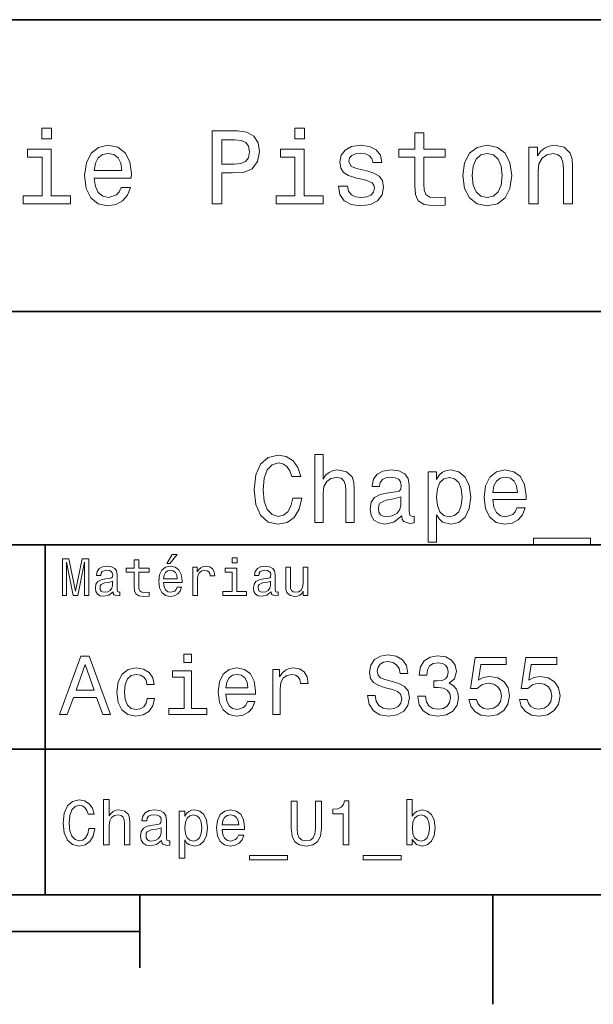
# Model space of a CAD drawing. Extents: x 0 to 296, y 0 to 210.
# Tile 6 of 8: x 190 to 230, y 2 to 70. Entities that reach past the tile are written whole.
import ezdxf

# ---------------------------------------------------------------- set-up
doc = ezdxf.new("R2010")
doc.units = 0

msp = doc.modelspace()

# ---------------------------------------------------------------- linework, layer by layer
at = {"color": 7, "lineweight": 35}
for p, q in [((97, 70), (287, 70)), ((162, 50), (287, 50)), ((162, 34), (287, 34)), ((162, 20), (287, 20)), ((10, 10), (287, 10)), ((97, 10), (287, 10)), ((98.5, 7.5), (198.5, 7.5))]:
    msp.add_line(p, q, dxfattribs=at)
at = {"color": 7, "lineweight": 35, "ltscale": 0.35}
msp.add_line((192, 20), (192, 34), dxfattribs=at)
at = {"color": 7, "lineweight": 35, "ltscale": 0.25}
msp.add_line((192, 10), (192, 20), dxfattribs=at)
at = {"color": 7, "lineweight": 35, "ltscale": 0.125}
msp.add_line((198.5, 10), (198.5, 5), dxfattribs=at)
at = {"color": 7, "lineweight": 35, "ltscale": 0.1875}
msp.add_line((222.699997, 10), (222.699997, 2.5), dxfattribs=at)
at = {"color": 7, "lineweight": 13}
for points in [[(192.439484, 62.554031), (191.769455, 62.554031), (191.769455, 61.833572), (192.439484, 61.833572)], [(203.462524, 57.381123), (204.125351, 57.381123), (204.125351, 59.492073), (204.860229, 59.492073), (205.602295, 59.528095), (206.193085, 59.780258), (206.574921, 60.270172), (206.704605, 60.940201), (206.603745, 61.559795), (206.315552, 62.013687), (205.840057, 62.287464), (205.191635, 62.381123), (203.462524, 62.381123)], [(209.788177, 62.554031), (209.118149, 62.554031), (209.118149, 61.833572), (209.788177, 61.833572)], [(217.353027, 60.579971), (217.353027, 58.64193), (217.396255, 58.015129), (217.597992, 57.582851), (218.001434, 57.330688), (218.685883, 57.244236), (219.43515, 57.280258), (219.43515, 57.827808), (218.887604, 57.78458), (218.390488, 57.842216), (218.123917, 58.022331), (218.008652, 58.324928), (217.98703, 58.75), (217.98703, 60.579971), (219.43515, 60.579971), (219.43515, 61.120316), (217.98703, 61.120316), (217.98703, 62.251438), (217.353027, 62.251438), (217.353027, 61.120316), (216.257935, 61.120316), (216.257935, 60.579971)], [(205.01152, 61.76873), (205.443802, 61.725502), (205.760803, 61.588615), (205.94812, 61.336452), (206.01297, 60.940201), (205.940918, 60.522331), (205.746399, 60.270172), (205.414978, 60.140488), (204.96109, 60.104465), (204.125351, 60.104465), (204.125351, 61.76873)], [(192.417862, 57.914265), (192.417862, 61.120316), (190.789627, 61.120316), (190.789627, 60.579971), (191.783859, 60.579971), (191.783859, 57.914265), (190.48703, 57.914265), (190.48703, 57.381123), (193.729111, 57.381123), (193.729111, 57.914265)], [(195.37175, 59.131844), (197.907776, 59.131844), (197.914978, 59.427231), (197.799713, 60.255764), (197.482712, 60.875359), (196.978378, 61.25), (196.30835, 61.386887), (195.65274, 61.242794), (195.148407, 60.839336), (194.824203, 60.183716), (194.708923, 59.319164), (194.817001, 58.432995), (195.141205, 57.78458), (195.638321, 57.381123), (196.286743, 57.244236), (196.848694, 57.337894), (197.309799, 57.582851), (197.648407, 57.971901), (197.842941, 58.490631), (197.216141, 58.490631), (197.086456, 58.20245), (196.899139, 57.986309), (196.365997, 57.8134), (195.955322, 57.892651), (195.645538, 58.14481), (195.443802, 58.555473), (195.37175, 59.110229)], [(195.37175, 59.664986), (195.451004, 60.162102), (195.645538, 60.529537), (195.940918, 60.75288), (196.329971, 60.83213), (196.711807, 60.75288), (197.007202, 60.529537), (197.187317, 60.162102), (197.252167, 59.664986)], [(209.766571, 57.914265), (209.766571, 61.120316), (208.138321, 61.120316), (208.138321, 60.579971), (209.132568, 60.579971), (209.132568, 57.914265), (207.835724, 57.914265), (207.835724, 57.381123), (211.077805, 57.381123), (211.077805, 57.914265)], [(214.060516, 59.636166), (213.44812, 59.780258), (212.994232, 59.945965), (212.842941, 60.28458), (212.886169, 60.522331), (213.03746, 60.695244), (213.282425, 60.803314), (213.635437, 60.846542), (213.97406, 60.803314), (214.240631, 60.67363), (214.413544, 60.479107), (214.485596, 60.219738), (215.105194, 60.219738), (215.105194, 60.23415), (214.997116, 60.70245), (214.701721, 61.069885), (214.240631, 61.30043), (213.635437, 61.386887), (213.023056, 61.30043), (212.57637, 61.062679), (212.29538, 60.709652), (212.208939, 60.262966), (212.273773, 59.830688), (212.475494, 59.528095), (212.806915, 59.311958), (213.289627, 59.16066), (213.995682, 58.987751), (214.427948, 58.807636), (214.543228, 58.663544), (214.586456, 58.447407), (214.521606, 58.180836), (214.348694, 57.979107), (214.067719, 57.849422), (213.693085, 57.806194), (213.296829, 57.849422), (213.008636, 58.000721), (212.814117, 58.245674), (212.734863, 58.584293), (212.122482, 58.584293), (212.223343, 58.007923), (212.518738, 57.590057), (212.98703, 57.337894), (213.635437, 57.244236), (214.312683, 57.337894), (214.809799, 57.590057), (215.112396, 57.993515), (215.220459, 58.519451), (215.141205, 58.973343), (214.917862, 59.283138), (214.55043, 59.484871)], [(220.65274, 59.311958), (220.768005, 58.432995), (221.099426, 57.78458), (221.625366, 57.381123), (222.331421, 57.244236), (223.030258, 57.381123), (223.556198, 57.777374), (223.887604, 58.425793), (224.010086, 59.311958), (223.887604, 60.190922), (223.556198, 60.846542), (223.030258, 61.242794), (222.331421, 61.386887), (221.625366, 61.242794), (221.099426, 60.839336), (220.768005, 60.190922)], [(221.301147, 59.319164), (221.365997, 59.967579), (221.567719, 60.435879), (221.891937, 60.72406), (222.331421, 60.824928), (222.763687, 60.72406), (223.087891, 60.443081), (223.289627, 59.967579), (223.361679, 59.319164), (223.289627, 58.663544), (223.087891, 58.188038), (222.763687, 57.899853), (222.331421, 57.806194), (221.891937, 57.899853), (221.567719, 58.188038), (221.365997, 58.663544)], [(225.177246, 57.381123), (225.811249, 57.381123), (225.811249, 59.614552), (225.876083, 60.12608), (226.085022, 60.500717), (226.409225, 60.731266), (226.841507, 60.817722), (227.187317, 60.745674), (227.403458, 60.551151), (227.511536, 60.226944), (227.547546, 59.794666), (227.547546, 57.381123), (228.181564, 57.381123), (228.181564, 59.924351), (228.15274, 60.435879), (228.023056, 60.86095), (227.597992, 61.25), (226.935165, 61.386887), (226.567719, 61.336452), (226.257935, 61.199566), (225.991364, 60.969017), (225.782425, 60.659222), (225.782425, 61.25), (225.177246, 61.25)], [(208.984879, 37.203171), (208.855194, 36.658501), (208.64122, 36.269451), (208.342941, 36.029537), (207.992798, 35.951729), (207.571335, 36.068443), (207.240631, 36.418587), (207.020172, 36.989193), (206.948853, 37.780258), (207.020172, 38.564842), (207.234146, 39.14193), (207.56485, 39.492073), (207.992798, 39.615273), (208.304031, 39.55043), (208.569885, 39.368874), (208.777374, 39.077087), (208.920029, 38.675072), (209.536026, 38.675072), (209.341507, 39.291065), (209.004318, 39.757923), (208.543945, 40.049709), (207.992798, 40.153458), (207.305481, 39.991352), (206.780258, 39.537464), (206.443085, 38.791786), (206.32637, 37.780258), (206.443085, 36.76873), (206.780258, 36.023052), (207.305481, 35.562679), (207.992798, 35.407059), (208.595825, 35.530258), (209.082138, 35.873917), (209.425797, 36.438038), (209.607346, 37.203171)], [(210.495682, 35.530258), (211.066284, 35.530258), (211.066284, 37.540344), (211.124649, 38.000721), (211.312683, 38.337894), (211.604477, 38.545387), (211.993515, 38.623199), (212.304764, 38.558357), (212.499283, 38.383286), (212.596542, 38.091499), (212.628967, 37.70245), (212.628967, 35.530258), (213.19957, 35.530258), (213.19957, 37.819164), (213.17363, 38.279537), (213.056915, 38.662102), (212.674347, 39.012245), (212.07782, 39.135445), (211.753601, 39.090057), (211.474792, 38.966858), (211.241364, 38.772331), (211.066284, 38.506485), (211.066284, 40.185879), (210.495682, 40.185879)], [(216.46759, 35.98415), (216.46759, 35.964695), (216.5, 35.744236), (216.59726, 35.588615), (217.005768, 35.465416), (217.323486, 35.517288), (217.323486, 35.958214), (217.187317, 35.938759), (217.005768, 36.023052), (216.973343, 36.282421), (216.973343, 38.085014), (216.895538, 38.545387), (216.668594, 38.869595), (216.273056, 39.064121), (215.715424, 39.135445), (215.170746, 39.057636), (214.768738, 38.837173), (214.515854, 38.493515), (214.431564, 38.039623), (214.431564, 38.000721), (214.943802, 38.000721), (214.989197, 38.273052), (215.131851, 38.467579), (215.36528, 38.584293), (215.695969, 38.629681), (216.013687, 38.59726), (216.240631, 38.5), (216.376801, 38.331409), (216.422195, 38.09798), (216.396255, 37.825645), (216.292511, 37.68948), (216.033142, 37.624638), (215.546829, 37.572765), (214.989197, 37.456051), (214.593658, 37.248558), (214.360229, 36.924351), (214.28891, 36.444523), (214.353745, 36.016571), (214.554764, 35.698845), (214.878967, 35.497837), (215.32637, 35.426514), (215.929398, 35.562679)], [(218.840775, 38.474064), (218.840775, 39.012245), (218.270172, 39.012245), (218.270172, 34.181557), (218.840775, 34.181557), (218.840775, 36.061958), (219.041794, 35.757202), (219.268738, 35.556194), (219.83934, 35.407059), (220.384003, 35.530258), (220.811966, 35.899857), (221.090775, 36.483429), (221.194534, 37.274494), (221.090775, 38.059078), (220.811966, 38.642651), (220.384003, 39.005764), (219.83934, 39.135445), (219.528107, 39.096542), (219.262253, 38.973343), (219.035309, 38.76585)], [(219.742081, 35.919308), (219.359512, 36.003601), (219.080688, 36.262966), (218.905624, 36.684437), (218.84726, 37.274494), (218.905624, 37.858067), (219.080688, 38.279537), (219.359512, 38.532421), (219.742081, 38.623199), (220.092224, 38.532421), (220.371033, 38.273052), (220.546112, 37.851585), (220.610962, 37.274494), (220.546112, 36.690922), (220.371033, 36.262966), (220.092224, 36.003601)], [(222.705338, 37.105907), (224.987762, 37.105907), (224.994232, 37.371758), (224.890488, 38.117435), (224.605194, 38.675072), (224.151306, 39.012245), (223.548279, 39.135445), (222.958221, 39.005764), (222.504333, 38.642651), (222.21254, 38.052593), (222.108795, 37.274494), (222.206055, 36.476944), (222.497849, 35.893372), (222.945251, 35.530258), (223.528824, 35.407059), (224.034592, 35.491352), (224.44957, 35.711815), (224.754333, 36.061958), (224.929398, 36.528816), (224.36528, 36.528816), (224.248566, 36.269451), (224.079971, 36.074928), (223.600143, 35.919308), (223.230545, 35.990631), (222.951736, 36.217579), (222.770172, 36.587173), (222.705338, 37.086452)], [(222.705338, 37.585735), (222.776657, 38.033138), (222.951736, 38.363831), (223.21759, 38.564842), (223.567719, 38.636166), (223.911392, 38.564842), (224.177231, 38.363831), (224.33934, 38.033138), (224.397705, 37.585735)], [(216.40274, 36.749279), (216.324936, 36.412102), (216.117432, 36.152737), (215.806198, 35.98415), (215.42363, 35.925793), (215.177231, 35.958214), (215.002167, 36.061958), (214.891937, 36.243515), (214.859512, 36.496395), (214.885452, 36.723343), (214.989197, 36.885445), (215.404175, 37.067001), (215.929398, 37.14481), (216.40274, 37.30043)], [(225.5, 34.453888), (225.5, 34), (229.403458, 34), (229.403458, 34.453888)], [(200.341492, 32.728386), (200.554031, 32.728386), (201.054749, 33.340778), (200.701736, 33.340778)], [(205.161377, 33.117435), (204.82637, 33.117435), (204.82637, 32.757202), (205.161377, 32.757202)], [(193.183716, 30.530979), (193.46109, 30.530979), (193.46109, 32.80043), (193.929398, 30.530979), (194.239197, 30.530979), (194.703888, 32.80043), (194.703888, 30.530979), (194.984863, 30.530979), (194.984863, 33.030979), (194.545395, 33.030979), (194.08429, 30.826368), (193.626801, 33.030979), (193.183716, 33.030979)], [(196.656342, 30.78314), (196.656342, 30.772333), (196.674347, 30.649855), (196.728394, 30.5634), (196.955338, 30.494957), (197.131851, 30.523775), (197.131851, 30.768732), (197.056198, 30.757925), (196.955338, 30.804754), (196.937317, 30.948847), (196.937317, 31.950287), (196.894089, 32.206051), (196.768005, 32.386166), (196.548264, 32.494236), (196.23848, 32.533859), (195.935883, 32.490635), (195.71254, 32.368156), (195.572052, 32.177231), (195.525223, 31.925072), (195.525223, 31.903458), (195.809799, 31.903458), (195.835022, 32.054756), (195.914261, 32.162823), (196.043945, 32.227665), (196.227661, 32.25288), (196.404175, 32.234871), (196.530258, 32.180836), (196.605911, 32.087173), (196.631119, 31.957493), (196.616714, 31.806194), (196.559082, 31.730547), (196.414978, 31.694523), (196.144806, 31.665705), (195.835022, 31.600864), (195.61528, 31.48559), (195.485596, 31.305475), (195.445969, 31.038904), (195.481995, 30.801151), (195.593658, 30.62464), (195.773773, 30.512968), (196.022339, 30.473343), (196.357346, 30.54899)], [(198.100861, 32.130402), (198.100861, 31.161383), (198.122482, 30.847982), (198.223343, 30.631844), (198.425079, 30.505762), (198.767288, 30.462536), (199.141937, 30.480547), (199.141937, 30.754322), (198.868149, 30.732708), (198.619598, 30.761526), (198.486313, 30.851583), (198.42868, 31.002882), (198.417862, 31.215418), (198.417862, 32.130402), (199.141937, 32.130402), (199.141937, 32.400574), (198.417862, 32.400574), (198.417862, 32.966137), (198.100861, 32.966137), (198.100861, 32.400574), (197.553314, 32.400574), (197.553314, 32.130402)], [(200.121765, 31.40634), (201.389771, 31.40634), (201.393372, 31.554033), (201.335739, 31.9683), (201.177231, 32.278099), (200.925079, 32.465416), (200.590057, 32.533859), (200.262253, 32.461815), (200.010086, 32.260086), (199.847977, 31.932276), (199.790344, 31.5), (199.844376, 31.056915), (200.006485, 30.732708), (200.255051, 30.530979), (200.579254, 30.462536), (200.860229, 30.509365), (201.090775, 30.631844), (201.260086, 30.826368), (201.357346, 31.085733), (201.043945, 31.085733), (200.979111, 30.941643), (200.885452, 30.833572), (200.618881, 30.747118), (200.413544, 30.786743), (200.258652, 30.912823), (200.157776, 31.118155), (200.121765, 31.395533)], [(202.131851, 30.530979), (202.448853, 30.530979), (202.448853, 31.636887), (202.481262, 31.903458), (202.578537, 32.094379), (202.73703, 32.209652), (202.94957, 32.249279), (203.108063, 32.224064), (203.226944, 32.152016), (203.298996, 32.029537), (203.324203, 31.863832), (203.644806, 31.863832), (203.601593, 32.155621), (203.482712, 32.364552), (203.284576, 32.490635), (203.014404, 32.533859), (202.830688, 32.505043), (202.672195, 32.432995), (202.531708, 32.310516), (202.420029, 32.144814), (202.420029, 32.465416), (202.131851, 32.465416)], [(205.150574, 30.79755), (205.150574, 32.400574), (204.336456, 32.400574), (204.336456, 32.130402), (204.833572, 32.130402), (204.833572, 30.79755), (204.185165, 30.79755), (204.185165, 30.530979), (205.806198, 30.530979), (205.806198, 30.79755)], [(207.499283, 30.78314), (207.499283, 30.772333), (207.517288, 30.649855), (207.57132, 30.5634), (207.798264, 30.494957), (207.974777, 30.523775), (207.974777, 30.768732), (207.899139, 30.757925), (207.798264, 30.804754), (207.780258, 30.948847), (207.780258, 31.950287), (207.73703, 32.206051), (207.610947, 32.386166), (207.391205, 32.494236), (207.081406, 32.533859), (206.778824, 32.490635), (206.555481, 32.368156), (206.414978, 32.177231), (206.368149, 31.925072), (206.368149, 31.903458), (206.65274, 31.903458), (206.677948, 32.054756), (206.757202, 32.162823), (206.886887, 32.227665), (207.070602, 32.25288), (207.247116, 32.234871), (207.373199, 32.180836), (207.448853, 32.087173), (207.47406, 31.957493), (207.459656, 31.806194), (207.402023, 31.730547), (207.257919, 31.694523), (206.987747, 31.665705), (206.677948, 31.600864), (206.458206, 31.48559), (206.328537, 31.305475), (206.28891, 31.038904), (206.324921, 30.801151), (206.4366, 30.62464), (206.616714, 30.512968), (206.86528, 30.473343), (207.200287, 30.54899)], [(210.010086, 32.465416), (209.693085, 32.465416), (209.693085, 31.348703), (209.657059, 31.089336), (209.552597, 30.902016), (209.390488, 30.786743), (209.177948, 30.750719), (209.008636, 30.779539), (208.900574, 30.865993), (208.83934, 31.013687), (208.824921, 31.222622), (208.824921, 32.465416), (208.507919, 32.465416), (208.507919, 31.193804), (208.518738, 30.93804), (208.587173, 30.725504), (208.796112, 30.530979), (209.131119, 30.462536), (209.311234, 30.487751), (209.466141, 30.552593), (209.599426, 30.664265), (209.707489, 30.826368), (209.707489, 30.530979), (210.010086, 30.530979)], [(200.121765, 31.672911), (200.161377, 31.921469), (200.258652, 32.105186), (200.406342, 32.216858), (200.600861, 32.256485), (200.791794, 32.216858), (200.939484, 32.105186), (201.029541, 31.921469), (201.061966, 31.672911)], [(196.620316, 31.208212), (196.577087, 31.020893), (196.461823, 30.876801), (196.28891, 30.78314), (196.07637, 30.750719), (195.939484, 30.768732), (195.842224, 30.826368), (195.780975, 30.927233), (195.76297, 31.067722), (195.777374, 31.193804), (195.835022, 31.283861), (196.065567, 31.384726), (196.357346, 31.427954), (196.620316, 31.514408)], [(207.463257, 31.208212), (207.420029, 31.020893), (207.304749, 30.876801), (207.131851, 30.78314), (206.919312, 30.750719), (206.782425, 30.768732), (206.68515, 30.826368), (206.623917, 30.927233), (206.605911, 31.067722), (206.620316, 31.193804), (206.677948, 31.283861), (206.908508, 31.384726), (207.200287, 31.427954), (207.463257, 31.514408)], [(192.982712, 22.360231), (193.51297, 22.360231), (193.933716, 23.536024), (195.530258, 23.536024), (195.951004, 22.360231), (196.492798, 22.360231), (195.028824, 26.365995), (194.440918, 26.365995)], [(202.048996, 26.49856), (201.51297, 26.49856), (201.51297, 25.922192), (202.048996, 25.922192)], [(214.642654, 23.680117), (214.118149, 23.680117), (214.233429, 23.069164), (214.521606, 22.619596), (214.965424, 22.348703), (215.564835, 22.250721), (216.158508, 22.342941), (216.60231, 22.596542), (216.88472, 22.994238), (216.988464, 23.518732), (216.902023, 23.991356), (216.659943, 24.296831), (216.268005, 24.49856), (215.743515, 24.648417), (215.293945, 24.757925), (215, 24.884727), (214.832855, 25.069164), (214.780975, 25.357349), (214.832855, 25.616714), (214.982712, 25.812681), (215.213257, 25.945246), (215.530258, 25.991356), (215.853027, 25.933718), (216.106628, 25.778099), (216.273773, 25.518732), (216.354462, 25.167149), (216.878967, 25.167149), (216.878967, 25.178675), (216.786743, 25.720463), (216.515854, 26.12392), (216.08934, 26.377522), (215.51297, 26.463978), (214.994232, 26.377522), (214.590775, 26.135448), (214.331406, 25.760807), (214.239197, 25.276657), (214.314117, 24.844381), (214.533142, 24.550434), (214.878967, 24.354467), (215.351593, 24.204613), (215.818451, 24.072046), (216.170029, 23.945246), (216.383286, 23.760807), (216.458206, 23.461096), (216.389053, 23.155621), (216.210373, 22.925074), (215.939484, 22.780981), (215.587891, 22.734871), (215.195969, 22.798271), (214.896255, 22.98271), (214.706055, 23.282421)], [(217.570602, 23.616716), (217.570602, 23.57637), (217.662827, 23.023056), (217.933716, 22.60807), (218.360229, 22.342941), (218.925079, 22.244957), (219.52449, 22.342941), (219.97406, 22.596542), (220.262253, 23), (220.365997, 23.518732), (220.319885, 23.858791), (220.193085, 24.135448), (219.985596, 24.348703), (219.708939, 24.504324), (220.083572, 24.815563), (220.216141, 25.311239), (220.129684, 25.760807), (219.881836, 26.100864), (219.478378, 26.314121), (218.925079, 26.38905), (218.406342, 26.296831), (218.008636, 26.043228), (217.749283, 25.639771), (217.662827, 25.103746), (217.662827, 25.063402), (218.175797, 25.063402), (218.221893, 25.432278), (218.371765, 25.697407), (218.613831, 25.858791), (218.953888, 25.916428), (219.253601, 25.870317), (219.472626, 25.749281), (219.605194, 25.553314), (219.657059, 25.288185), (219.605194, 25.005764), (219.466858, 24.815563), (219.224777, 24.700289), (218.896255, 24.665707), (218.671463, 24.671471), (218.671463, 24.216139), (218.953888, 24.227667), (219.317001, 24.175793), (219.587891, 24.037464), (219.749283, 23.812681), (219.806915, 23.518732), (219.743515, 23.184439), (219.57637, 22.9366), (219.311234, 22.780981), (218.959656, 22.729107), (218.596542, 22.786745), (218.331406, 22.959656), (218.164261, 23.236313), (218.100861, 23.616716)], [(194.118149, 24.025938), (194.734863, 25.789627), (195.351578, 24.025938)], [(221.0634, 23.40346), (221.190201, 22.930836), (221.472626, 22.56196), (221.887604, 22.331413), (222.417862, 22.244957), (223, 22.348703), (223.455322, 22.631124), (223.743515, 23.080692), (223.853027, 23.657061), (223.755035, 24.193085), (223.478378, 24.613834), (223.046112, 24.884727), (222.48703, 24.98271), (222.054749, 24.913546), (221.720459, 24.723343), (221.881836, 25.801153), (223.634003, 25.801153), (223.634003, 26.273777), (221.495682, 26.273777), (221.17868, 24.152739), (221.639771, 24.152739), (221.97406, 24.423632), (222.400574, 24.521614), (222.769455, 24.458214), (223.051865, 24.273777), (223.230545, 23.991356), (223.293945, 23.628242), (223.230545, 23.265131), (223.046112, 22.98271), (222.763687, 22.804035), (222.400574, 22.740635), (222.095093, 22.780981), (221.858795, 22.913546), (221.685883, 23.121038), (221.599426, 23.40346)], [(224.533142, 23.40346), (224.659943, 22.930836), (224.942352, 22.56196), (225.357346, 22.331413), (225.887604, 22.244957), (226.469742, 22.348703), (226.925064, 22.631124), (227.213257, 23.080692), (227.322769, 23.657061), (227.224777, 24.193085), (226.94812, 24.613834), (226.515839, 24.884727), (225.956772, 24.98271), (225.52449, 24.913546), (225.190201, 24.723343), (225.351578, 25.801153), (227.103745, 25.801153), (227.103745, 26.273777), (224.965424, 26.273777), (224.648407, 24.152739), (225.109512, 24.152739), (225.443802, 24.423632), (225.870316, 24.521614), (226.239197, 24.458214), (226.521606, 24.273777), (226.700287, 23.991356), (226.763687, 23.628242), (226.700287, 23.265131), (226.515839, 22.98271), (226.233429, 22.804035), (225.870316, 22.740635), (225.564835, 22.780981), (225.328522, 22.913546), (225.155609, 23.121038), (225.069153, 23.40346)], [(198.982712, 24.429396), (199.484146, 24.429396), (199.380402, 24.890491), (199.132568, 25.253603), (198.746399, 25.478386), (198.244949, 25.564842), (197.69165, 25.449568), (197.270889, 25.126802), (197.005768, 24.602306), (196.913544, 23.899136), (197, 23.201731), (197.259369, 22.682999), (197.668594, 22.360231), (198.227661, 22.250721), (198.723343, 22.337177), (199.109512, 22.579252), (199.374634, 22.959656), (199.489914, 23.46686), (199.005768, 23.46686), (198.919312, 23.144093), (198.757919, 22.902018), (198.527374, 22.752163), (198.244949, 22.706053), (197.893372, 22.780981), (197.639771, 23.011528), (197.484146, 23.386168), (197.432281, 23.916428), (197.484146, 24.43516), (197.645538, 24.809799), (197.904892, 25.040346), (198.244949, 25.121038), (198.544662, 25.069164), (198.769455, 24.9366), (198.919312, 24.717581)], [(202.031708, 22.786745), (202.031708, 25.351585), (200.729111, 25.351585), (200.729111, 24.91931), (201.52449, 24.91931), (201.52449, 22.786745), (200.48703, 22.786745), (200.48703, 22.360231), (203.080688, 22.360231), (203.080688, 22.786745)], [(204.394806, 23.760807), (206.42363, 23.760807), (206.429398, 23.99712), (206.337173, 24.659943), (206.083572, 25.155621), (205.680115, 25.455332), (205.144089, 25.564842), (204.619598, 25.449568), (204.216141, 25.126802), (203.956772, 24.602306), (203.864548, 23.910664), (203.951004, 23.201731), (204.210373, 22.682999), (204.608063, 22.360231), (205.126801, 22.250721), (205.57637, 22.325649), (205.945251, 22.521614), (206.216141, 22.832853), (206.371765, 23.247839), (205.870316, 23.247839), (205.766571, 23.017292), (205.616714, 22.844381), (205.190201, 22.706053), (204.861664, 22.769453), (204.613831, 22.971182), (204.452454, 23.299713), (204.394806, 23.743517)], [(204.394806, 24.187321), (204.458206, 24.585014), (204.613831, 24.878963), (204.850143, 25.057638), (205.161377, 25.121038), (205.466858, 25.057638), (205.703171, 24.878963), (205.84726, 24.585014), (205.899139, 24.187321)], [(207.610947, 22.360231), (208.118149, 22.360231), (208.118149, 24.129684), (208.170029, 24.556196), (208.325653, 24.861671), (208.579254, 25.04611), (208.919312, 25.10951), (209.172913, 25.069164), (209.363113, 24.953892), (209.478394, 24.757925), (209.518738, 24.492796), (210.031708, 24.492796), (209.96254, 24.959656), (209.772339, 25.293949), (209.455338, 25.495678), (209.023056, 25.564842), (208.729111, 25.518732), (208.47551, 25.40346), (208.250717, 25.207493), (208.072052, 24.942364), (208.072052, 25.455332), (207.610947, 25.455332)], [(195.001434, 14.543948), (194.914978, 14.180836), (194.772339, 13.92147), (194.573486, 13.761528), (194.340057, 13.709655), (194.059082, 13.787464), (193.838623, 14.020894), (193.691635, 14.401298), (193.644089, 14.928675), (193.691635, 15.45173), (193.83429, 15.836456), (194.054749, 16.069885), (194.340057, 16.152018), (194.547546, 16.108789), (194.724777, 15.987753), (194.863113, 15.793228), (194.958206, 15.525217), (195.368881, 15.525217), (195.239197, 15.93588), (195.014404, 16.247118), (194.707489, 16.441643), (194.340057, 16.510807), (193.881851, 16.402739), (193.531708, 16.100145), (193.306915, 15.603026), (193.229111, 14.928675), (193.306915, 14.254323), (193.531708, 13.757205), (193.881851, 13.450289), (194.340057, 13.346542), (194.742081, 13.428675), (195.066284, 13.657782), (195.295395, 14.033862), (195.416428, 14.543948)], [(196.008652, 13.428675), (196.389053, 13.428675), (196.389053, 14.768732), (196.427948, 15.075649), (196.553314, 15.300432), (196.747833, 15.438761), (197.007202, 15.490635), (197.214691, 15.447407), (197.344376, 15.330692), (197.409225, 15.136168), (197.430832, 14.876801), (197.430832, 13.428675), (197.811234, 13.428675), (197.811234, 14.954612), (197.793945, 15.261528), (197.716141, 15.516571), (197.46109, 15.75), (197.0634, 15.832133), (196.84726, 15.801874), (196.661377, 15.719741), (196.505768, 15.590058), (196.389053, 15.412825), (196.389053, 16.532421), (196.008652, 16.532421)], [(208.881851, 14.569885), (208.942368, 14.029539), (209.132568, 13.644813), (209.452454, 13.424352), (209.914978, 13.346542), (210.373199, 13.424352), (210.693085, 13.644813), (210.883286, 14.025216), (210.94812, 14.569885), (210.94812, 16.428675), (210.546112, 16.428675), (210.546112, 14.548271), (210.507202, 14.180836), (210.390488, 13.917148), (210.19165, 13.761528), (209.914978, 13.709655), (209.629684, 13.761528), (209.430832, 13.917148), (209.314117, 14.176514), (209.279541, 14.548271), (209.279541, 16.428675), (208.881851, 16.428675)], [(212.439484, 13.428675), (212.832855, 13.428675), (212.832855, 16.450289), (212.53891, 16.450289), (212.46109, 16.1866), (212.305481, 16.009367), (212.067719, 15.905621), (211.739197, 15.871038), (211.739197, 15.564121), (212.439484, 15.564121)], [(217.185883, 13.787464), (217.466858, 13.454611), (217.851593, 13.346542), (218.214706, 13.428675), (218.504333, 13.675073), (218.685883, 14.068444), (218.755051, 14.591499), (218.685883, 15.114553), (218.5, 15.503603), (218.214706, 15.745678), (217.851593, 15.832133), (217.471191, 15.719741), (217.315567, 15.581412), (217.185883, 15.395534), (217.185883, 16.532421), (216.805481, 16.532421), (216.805481, 13.428675), (217.185883, 13.428675)], [(199.989914, 13.731268), (199.989914, 13.7183), (200.011536, 13.571326), (200.07637, 13.46758), (200.348709, 13.385448), (200.560516, 13.42003), (200.560516, 13.713977), (200.469742, 13.701009), (200.348709, 13.757205), (200.327087, 13.930116), (200.327087, 15.131845), (200.275223, 15.438761), (200.123917, 15.6549), (199.860229, 15.784582), (199.48848, 15.832133), (199.125366, 15.78026), (198.857346, 15.633286), (198.688766, 15.404179), (198.632568, 15.101585), (198.632568, 15.075649), (198.97406, 15.075649), (199.004318, 15.257205), (199.099426, 15.386889), (199.255051, 15.464698), (199.47551, 15.494957), (199.687317, 15.473343), (199.838623, 15.408502), (199.929398, 15.29611), (199.959656, 15.140491), (199.942368, 14.958934), (199.873199, 14.868156), (199.700287, 14.824928), (199.376083, 14.790346), (199.004318, 14.712537), (198.740631, 14.574208), (198.585022, 14.358069), (198.53746, 14.038185), (198.580688, 13.752882), (198.714691, 13.541066), (198.930832, 13.407061), (199.229111, 13.35951), (199.631119, 13.450289)], [(201.572052, 15.391211), (201.572052, 15.75), (201.19165, 15.75), (201.19165, 12.529539), (201.572052, 12.529539), (201.572052, 13.783141), (201.706055, 13.579971), (201.857346, 13.445966), (202.237747, 13.346542), (202.600861, 13.428675), (202.886169, 13.675073), (203.072052, 14.064121), (203.141205, 14.591499), (203.072052, 15.114553), (202.886169, 15.503603), (202.600861, 15.745678), (202.237747, 15.832133), (202.030258, 15.806196), (201.853027, 15.724064), (201.701736, 15.585735)], [(204.148422, 14.479107), (205.670029, 14.479107), (205.674347, 14.656341), (205.605194, 15.153459), (205.414993, 15.525217), (205.112396, 15.75), (204.710373, 15.832133), (204.317001, 15.745678), (204.014404, 15.503603), (203.819885, 15.110231), (203.750717, 14.591499), (203.815567, 14.059798), (204.010086, 13.67075), (204.308365, 13.428675), (204.697403, 13.346542), (205.034576, 13.402739), (205.311234, 13.549712), (205.514404, 13.783141), (205.631119, 14.09438), (205.255051, 14.09438), (205.177231, 13.92147), (205.06485, 13.791787), (204.744965, 13.688041), (204.498566, 13.735591), (204.312683, 13.886888), (204.19165, 14.133286), (204.148422, 14.466139)], [(202.172913, 13.688041), (201.917862, 13.744237), (201.731995, 13.917148), (201.61528, 14.198127), (201.57637, 14.591499), (201.61528, 14.980548), (201.731995, 15.261528), (201.917862, 15.430116), (202.172913, 15.490635), (202.406342, 15.430116), (202.592224, 15.257205), (202.708939, 14.976225), (202.752167, 14.591499), (202.708939, 14.20245), (202.592224, 13.917148), (202.406342, 13.744237)], [(204.148422, 14.798992), (204.195969, 15.097262), (204.312683, 15.317724), (204.489914, 15.45173), (204.723343, 15.49928), (204.952454, 15.45173), (205.129684, 15.317724), (205.237747, 15.097262), (205.276657, 14.798992)], [(218.365997, 14.591499), (218.322769, 14.20245), (218.206055, 13.917148), (218.020172, 13.744237), (217.786743, 13.688041), (217.531708, 13.744237), (217.345825, 13.917148), (217.229111, 14.198127), (217.190201, 14.591499), (217.229111, 14.980548), (217.345825, 15.261528), (217.531708, 15.430116), (217.786743, 15.490635), (218.020172, 15.430116), (218.206055, 15.257205), (218.322769, 14.976225)], [(199.946686, 14.241355), (199.894806, 14.016571), (199.756485, 13.84366), (199.548996, 13.731268), (199.293945, 13.692364), (199.129684, 13.713977), (199.01297, 13.783141), (198.939484, 13.904179), (198.917862, 14.072767), (198.935165, 14.224064), (199.004318, 14.332133), (199.280975, 14.453171), (199.631119, 14.505044), (199.946686, 14.60879)], [(206.011536, 12.711096), (206.011536, 12.408502), (208.613831, 12.408502), (208.613831, 12.711096)], [(213.818451, 12.711096), (213.818451, 12.408502), (216.420746, 12.408502), (216.420746, 12.711096)]]:
    msp.add_lwpolyline(points, close=True, dxfattribs=at)

doc.saveas('drawing.dxf')
